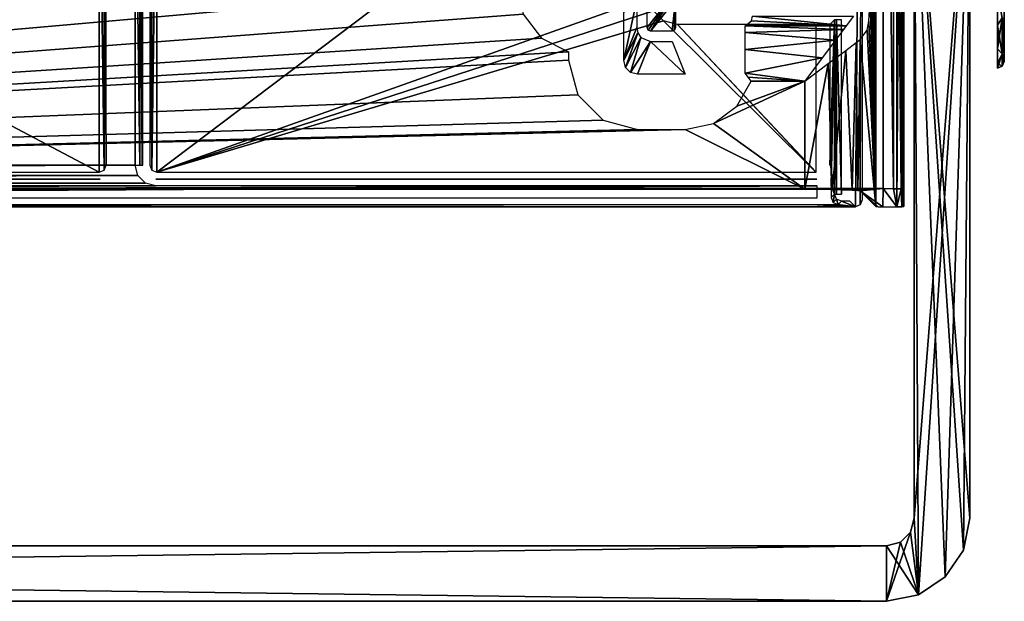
# Model space of a CAD drawing. Header units: millimetres. Extents: x -163 to 163, y -244 to 160.
# Tile 10 of 16: x 92 to 163, y -244 to -201. Entities that reach past the tile are written whole.
import ezdxf

# ---------------------------------------------------------------- set-up
doc = ezdxf.new("R2010")
doc.units = ezdxf.units.MM
doc.header["$LTSCALE"] = 159.143519
for name, color, linetype in [('1', 7, 'CONTINUOUS'), ('10', 7, 'CONTINUOUS'), ('101', 7, 'CONTINUOUS'), ('102', 7, 'CONTINUOUS'), ('103', 7, 'CONTINUOUS'), ('104', 7, 'CONTINUOUS'), ('105', 7, 'CONTINUOUS'), ('109', 7, 'CONTINUOUS'), ('110', 7, 'CONTINUOUS'), ('111', 7, 'CONTINUOUS'), ('117', 7, 'CONTINUOUS'), ('118', 7, 'CONTINUOUS'), ('119', 7, 'CONTINUOUS'), ('120', 7, 'CONTINUOUS'), ('121', 7, 'CONTINUOUS'), ('122', 7, 'CONTINUOUS'), ('13', 7, 'CONTINUOUS'), ('147', 7, 'CONTINUOUS'), ('148', 7, 'CONTINUOUS'), ('167', 7, 'CONTINUOUS'), ('175', 7, 'CONTINUOUS'), ('21', 7, 'CONTINUOUS'), ('39', 7, 'CONTINUOUS'), ('41', 7, 'CONTINUOUS'), ('48', 7, 'CONTINUOUS'), ('5', 7, 'CONTINUOUS'), ('50', 7, 'CONTINUOUS'), ('51', 7, 'CONTINUOUS'), ('6', 7, 'CONTINUOUS'), ('79', 7, 'CONTINUOUS'), ('83', 7, 'CONTINUOUS'), ('84', 7, 'CONTINUOUS'), ('97', 7, 'CONTINUOUS'), ('98', 7, 'CONTINUOUS')]:
    doc.layers.add(name, color=color, linetype=linetype)

msp = doc.modelspace()

# ---------------------------------------------------------------- linework, layer by layer
at = {"layer": '1', "color": 8, "linetype": 'Continuous', "true_color": 0x787878}
for points in [[(154.5, -213.691), (154.5, -160.592), (-154.5, -213.691), (154.5, -213.691)], [(154.5, -160.592), (-154.5, -160.592), (-154.5, -213.691), (154.5, -160.592)]]:
    msp.add_3dface(points, dxfattribs=at)
at = {"layer": '10', "color": 8, "linetype": 'Continuous', "true_color": 0x787878}
for points in [[(137.474, -202.063, -33.5), (137.474, -200.025, -33.5), (139.76, -199.15, -33.5), (137.474, -202.063, -33.5)], [(137.548, -202.24, -33.5), (137.474, -202.063, -33.5), (139.76, -199.15, -33.5), (137.548, -202.24, -33.5)], [(137.724, -202.313, -33.5), (137.548, -202.24, -33.5), (139.76, -199.15, -33.5), (137.724, -202.313, -33.5)], [(139.526, -200.025, -33.5), (137.724, -202.313, -33.5), (139.76, -199.15, -33.5), (139.526, -200.025, -33.5)], [(139.276, -202.313, -33.5), (137.724, -202.313, -33.5), (139.526, -200.025, -33.5), (139.276, -202.313, -33.5)], [(139.453, -202.239, -33.5), (139.276, -202.313, -33.5), (139.526, -200.025, -33.5), (139.453, -202.239, -33.5)], [(139.526, -202.063, -33.5), (139.453, -202.239, -33.5), (139.526, -200.025, -33.5), (139.526, -202.063, -33.5)]]:
    msp.add_3dface(points, dxfattribs=at)
at = {"layer": '101', "color": 8, "linetype": 'Continuous', "true_color": 0x787878}
for points in [[(-154.75, -243.5, -50), (154.75, -243.5, -50), (-154.75, -243.5), (-154.75, -243.5, -50)], [(154.75, -243.5, -50), (154.75, -243.5), (-154.75, -243.5), (154.75, -243.5, -50)]]:
    msp.add_3dface(points, dxfattribs=at)
at = {"layer": '102', "color": 8, "linetype": 'Continuous', "true_color": 0x787878}
for points in [[(160.293, -239.796, -50), (160.75, -237.5, -50), (160.293, -239.796), (160.293, -239.796, -50)], [(160.75, -237.5, -50), (160.75, -237.5), (160.293, -239.796), (160.75, -237.5, -50)], [(158.993, -241.743, -50), (160.293, -239.796, -50), (158.993, -241.743), (158.993, -241.743, -50)], [(160.293, -239.796, -50), (160.293, -239.796), (158.993, -241.743), (160.293, -239.796, -50)], [(157.046, -243.043, -50), (158.993, -241.743, -50), (157.046, -243.043), (157.046, -243.043, -50)], [(158.993, -241.743, -50), (158.993, -241.743), (157.046, -243.043), (158.993, -241.743, -50)], [(154.75, -243.5, -50), (157.046, -243.043, -50), (154.75, -243.5), (154.75, -243.5, -50)], [(157.046, -243.043, -50), (157.046, -243.043), (154.75, -243.5), (157.046, -243.043, -50)]]:
    msp.add_3dface(points, dxfattribs=at)
at = {"layer": '103', "color": 8, "linetype": 'Continuous', "true_color": 0x787878}
for points in [[(160.75, -237.5, -50), (160.75, -186.5, -50), (160.75, -237.5), (160.75, -237.5, -50)], [(160.75, -186.5, -50), (160.75, -186.5), (160.75, -237.5), (160.75, -186.5, -50)]]:
    msp.add_3dface(points, dxfattribs=at)
at = {"layer": '104', "color": 8, "linetype": 'Continuous', "true_color": 0x787878}
for points in [[(156.75, -237.5, -50), (156.75, -237.5), (156.75, -186.5), (156.75, -237.5, -50)], [(156.75, -186.5, -50), (156.75, -237.5, -50), (156.75, -186.5), (156.75, -186.5, -50)]]:
    msp.add_3dface(points, dxfattribs=at)
at = {"layer": '105', "color": 8, "linetype": 'Continuous', "true_color": 0x787878}
for points in [[(-154.75, -239.5, -50), (-154.75, -239.5), (154.75, -239.5), (-154.75, -239.5, -50)], [(154.75, -239.5, -50), (-154.75, -239.5, -50), (154.75, -239.5), (154.75, -239.5, -50)]]:
    msp.add_3dface(points, dxfattribs=at)
at = {"layer": '109', "color": 7, "linetype": 'Continuous'}
for points in [[(163.25, -168.846, -28.511), (163.25, -168.5, -25), (163.25, -204.154, -28.511), (163.25, -168.846, -28.511)], [(163.25, -168.846, -21.489), (163.25, -204.5, -25), (163.25, -168.5, -25), (163.25, -168.846, -21.489)], [(163.25, -168.5, -25), (163.25, -204.5, -25), (163.25, -204.154, -28.511), (163.25, -168.5, -25)], [(163.25, -203.13, -31.888), (163.25, -168.846, -28.511), (163.25, -204.154, -28.511), (163.25, -203.13, -31.888)], [(163.25, -169.87, -31.888), (163.25, -168.846, -28.511), (163.25, -203.13, -31.888), (163.25, -169.87, -31.888)], [(163.25, -204.154, -21.489), (163.25, -204.5, -25), (163.25, -168.846, -21.489), (163.25, -204.154, -21.489)], [(163.25, -169.87, -18.112), (163.25, -204.154, -21.489), (163.25, -168.846, -21.489), (163.25, -169.87, -18.112)], [(163.25, -201.467, -35), (163.25, -169.87, -31.888), (163.25, -203.13, -31.888), (163.25, -201.467, -35)], [(163.25, -203.13, -18.112), (163.25, -204.154, -21.489), (163.25, -169.87, -18.112), (163.25, -203.13, -18.112)], [(163.25, -171.533, -15), (163.25, -203.13, -18.112), (163.25, -169.87, -18.112), (163.25, -171.533, -15)], [(163.25, -201.467, -15), (163.25, -203.13, -18.112), (163.25, -171.533, -15), (163.25, -201.467, -15)]]:
    msp.add_3dface(points, dxfattribs=at)
at = {"layer": '110', "linetype": 'Continuous'}
for points in [[(162.75, -201.882, -35.278), (162.75, -199.581, -38.081), (163.104, -201.348, -35.788), (162.75, -201.882, -35.278)], [(163.104, -203.955, -30.672), (162.75, -201.882, -35.278), (163.104, -201.348, -35.788), (163.104, -203.955, -30.672)], [(163.25, -201.467, -35), (163.25, -203.13, -31.888), (163.104, -201.348, -35.788), (163.25, -201.467, -35)], [(163.25, -203.13, -31.888), (163.104, -203.955, -30.672), (163.104, -201.348, -35.788), (163.25, -203.13, -31.888)], [(162.75, -203.592, -32.08), (162.75, -201.882, -35.278), (163.104, -203.955, -30.672), (162.75, -203.592, -32.08)], [(163.25, -203.13, -31.888), (163.25, -204.154, -28.511), (163.104, -203.955, -30.672), (163.25, -203.13, -31.888)], [(162.75, -204.645, -28.609), (162.75, -203.592, -32.08), (163.104, -203.955, -30.672), (162.75, -204.645, -28.609)], [(163.104, -204.854, -25), (162.75, -204.645, -28.609), (163.104, -203.955, -30.672), (163.104, -204.854, -25)], [(163.25, -204.5, -25), (163.104, -204.854, -25), (163.104, -203.955, -30.672), (163.25, -204.5, -25)], [(163.25, -204.154, -28.511), (163.25, -204.5, -25), (163.104, -203.955, -30.672), (163.25, -204.154, -28.511)], [(162.75, -205, -25), (162.75, -204.645, -28.609), (163.104, -204.854, -25), (162.75, -205, -25)]]:
    msp.add_3dface(points, dxfattribs=at)
at = {"layer": '111', "linetype": 'Continuous'}
for points in [[(162.75, -199.581, -11.919), (162.75, -201.882, -14.722), (163.104, -201.348, -14.212), (162.75, -199.581, -11.919)], [(163.104, -201.348, -14.212), (162.75, -203.592, -17.92), (163.104, -203.955, -19.328), (163.104, -201.348, -14.212)], [(162.75, -201.882, -14.722), (162.75, -203.592, -17.92), (163.104, -201.348, -14.212), (162.75, -201.882, -14.722)], [(163.25, -201.467, -15), (163.104, -201.348, -14.212), (163.104, -203.955, -19.328), (163.25, -201.467, -15)], [(163.25, -203.13, -18.112), (163.25, -201.467, -15), (163.104, -203.955, -19.328), (163.25, -203.13, -18.112)], [(163.25, -204.154, -21.489), (163.25, -203.13, -18.112), (163.104, -203.955, -19.328), (163.25, -204.154, -21.489)], [(162.75, -203.592, -17.92), (162.75, -204.645, -21.391), (163.104, -203.955, -19.328), (162.75, -203.592, -17.92)], [(162.75, -204.645, -21.391), (162.75, -205, -25), (163.104, -203.955, -19.328), (162.75, -204.645, -21.391)], [(162.75, -205, -25), (163.104, -204.854, -25), (163.104, -203.955, -19.328), (162.75, -205, -25)], [(163.104, -204.854, -25), (163.25, -204.154, -21.489), (163.104, -203.955, -19.328), (163.104, -204.854, -25)], [(163.25, -204.5, -25), (163.25, -204.154, -21.489), (163.104, -204.854, -25), (163.25, -204.5, -25)]]:
    msp.add_3dface(points, dxfattribs=at)
at = {"layer": '117', "color": 8, "linetype": 'Continuous', "true_color": 0x787878}
for points in [[(100.513, -186.032, -44.5), (-100.513, -212, -44.5), (100.513, -212, -44.5), (100.513, -186.032, -44.5)], [(-100.513, -186.032, -44.5), (-100.513, -212, -44.5), (100.513, -186.032, -44.5), (-100.513, -186.032, -44.5)], [(100.513, -212, -44.5), (-100.714, -212.75, -44.5), (100.714, -212.75, -44.5), (100.513, -212, -44.5)], [(-100.513, -212, -44.5), (-100.714, -212.75, -44.5), (100.513, -212, -44.5), (-100.513, -212, -44.5)], [(100.714, -212.75, -44.5), (-101.263, -213.299, -44.5), (101.263, -213.299, -44.5), (100.714, -212.75, -44.5)], [(-100.714, -212.75, -44.5), (-101.263, -213.299, -44.5), (100.714, -212.75, -44.5), (-100.714, -212.75, -44.5)], [(149.751, -213.5, -44.5), (-149.751, -214.369, -44.5), (0, -214.369, -44.5), (149.751, -213.5, -44.5)], [(102.013, -213.5, -44.5), (-149.751, -214.369, -44.5), (149.751, -213.5, -44.5), (102.013, -213.5, -44.5)], [(-102.013, -213.5, -44.5), (-149.751, -214.369, -44.5), (102.013, -213.5, -44.5), (-102.013, -213.5, -44.5)], [(101.263, -213.299, -44.5), (-102.013, -213.5, -44.5), (102.013, -213.5, -44.5), (101.263, -213.299, -44.5)], [(-101.263, -213.299, -44.5), (-102.013, -213.5, -44.5), (101.263, -213.299, -44.5), (-101.263, -213.299, -44.5)], [(149.751, -214.369, -44.5), (149.751, -213.5, -44.5), (0, -214.369, -44.5), (149.751, -214.369, -44.5)]]:
    msp.add_3dface(points, dxfattribs=at)
at = {"layer": '118', "color": 8, "linetype": 'Continuous', "true_color": 0x787878}
for points in [[(-153, -214.5, -50), (-153, -160.518, -50), (153, -160.518, -50), (-153, -214.5, -50)], [(-152.854, -214.854, -50), (-153, -214.5, -50), (153, -160.518, -50), (-152.854, -214.854, -50)], [(-152.5, -215, -50), (-152.854, -214.854, -50), (153, -160.518, -50), (-152.5, -215, -50)], [(152.5, -215, -50), (-152.5, -215, -50), (153, -160.518, -50), (152.5, -215, -50)], [(152.854, -214.854, -50), (152.5, -215, -50), (153, -160.518, -50), (152.854, -214.854, -50)], [(153, -214.5, -50), (152.854, -214.854, -50), (153, -160.518, -50), (153, -214.5, -50)]]:
    msp.add_3dface(points, dxfattribs=at)
at = {"layer": '119', "color": 8, "linetype": 'Continuous', "true_color": 0x787878}
for points in [[(97.921, -212.5, -48), (97.921, -185.599, -48), (47.079, -185.599, -48), (97.921, -212.5, -48)], [(47.079, -212.5, -48), (97.921, -212.5, -48), (47.079, -185.599, -48), (47.079, -212.5, -48)], [(98.274, -185.745, -48), (97.921, -185.599, -48), (98.275, -212.353, -48), (98.274, -185.745, -48)], [(98.275, -212.353, -48), (97.921, -185.599, -48), (97.921, -212.5, -48), (98.275, -212.353, -48)], [(98.421, -186.099, -48), (98.274, -185.745, -48), (98.421, -212, -48), (98.421, -186.099, -48)], [(98.421, -212, -48), (98.274, -185.745, -48), (98.275, -212.353, -48), (98.421, -212, -48)], [(101.579, -186.099, -48), (101.726, -212.354, -48), (101.725, -185.746, -48), (101.579, -186.099, -48)], [(101.579, -212, -48), (101.726, -212.354, -48), (101.579, -186.099, -48), (101.579, -212, -48)], [(101.725, -185.746, -48), (101.726, -212.354, -48), (102.079, -185.599, -48), (101.725, -185.746, -48)], [(101.726, -212.354, -48), (102.079, -212.5, -48), (102.079, -185.599, -48), (101.726, -212.354, -48)], [(102.079, -185.599, -48), (102.079, -212.5, -48), (137.646, -185.599, -48), (102.079, -185.599, -48)], [(137.646, -185.599, -48), (102.079, -212.5, -48), (137.659, -199.841, -48), (137.646, -185.599, -48)], [(137.659, -199.841, -48), (102.079, -212.5, -48), (137.927, -200.841, -48), (137.659, -199.841, -48)], [(137.927, -200.841, -48), (102.079, -212.5, -48), (138.658, -201.572, -48), (137.927, -200.841, -48)], [(102.079, -212.5, -48), (149.646, -212.5, -48), (138.658, -201.572, -48), (102.079, -212.5, -48)], [(138.658, -201.572, -48), (149.646, -212.5, -48), (139.659, -201.841, -48), (138.658, -201.572, -48)], [(149.659, -212.5, -48), (149.659, -201.841, -48), (139.659, -201.841, -48), (149.659, -212.5, -48)], [(149.653, -212.5, -48), (149.659, -212.5, -48), (139.659, -201.841, -48), (149.653, -212.5, -48)], [(149.646, -212.5, -48), (149.653, -212.5, -48), (139.659, -201.841, -48), (149.646, -212.5, -48)]]:
    msp.add_3dface(points, dxfattribs=at)
at = {"layer": '120', "color": 8, "linetype": 'Continuous', "true_color": 0x787878}
for points in [[(47.013, -213, -45), (97.987, -213, -45), (47.079, -213, -47.5), (47.013, -213, -45)], [(47.079, -213, -47.5), (97.987, -213, -45), (97.921, -213, -47.5), (47.079, -213, -47.5)], [(102.013, -213, -45), (149.712, -213, -45), (102.079, -213, -47.5), (102.013, -213, -45)], [(149.712, -213, -45), (149.646, -213, -47.5), (102.079, -213, -47.5), (149.712, -213, -45)]]:
    msp.add_3dface(points, dxfattribs=at)
at = {"layer": '121', "color": 8, "linetype": 'Continuous', "true_color": 0x787878}
for points in [[(151.25, -214.83, -43.526), (152.5, -215, -50), (151.487, -214.594, -34.487), (151.25, -214.83, -43.526)], [(152.5, -215, -50), (152.094, -214.594, -34.487), (151.487, -214.594, -34.487), (152.5, -215, -50)], [(-152.5, -215, -50), (152.5, -215, -50), (-149.751, -214.869, -44.987), (-152.5, -215, -50)], [(-149.751, -214.869, -44.987), (152.5, -215, -50), (0, -214.869, -44.987), (-149.751, -214.869, -44.987)], [(0, -214.869, -44.987), (152.5, -215, -50), (149.751, -214.869, -44.987), (0, -214.869, -44.987)], [(149.751, -214.869, -44.987), (152.5, -215, -50), (150.488, -214.864, -44.793), (149.751, -214.869, -44.987)], [(150.488, -214.864, -44.793), (152.5, -215, -50), (151.035, -214.85, -44.262), (150.488, -214.864, -44.793)], [(151.035, -214.85, -44.262), (152.5, -215, -50), (151.25, -214.83, -43.526), (151.035, -214.85, -44.262)]]:
    msp.add_3dface(points, dxfattribs=at)
at = {"layer": '122', "color": 8, "linetype": 'Continuous', "true_color": 0x787878}
for points in [[(150.659, -201.841, -47.026), (150.659, -212, -47.026), (150.987, -201.512, -34.487), (150.659, -201.841, -47.026)], [(150.659, -212, -47.026), (150.711, -212, -45.026), (150.987, -201.512, -34.487), (150.659, -212, -47.026)], [(150.711, -212, -45.026), (150.731, -212.2, -44.277), (150.987, -201.512, -34.487), (150.711, -212, -45.026)], [(150.731, -212.2, -44.277), (150.745, -212.748, -43.729), (150.987, -201.512, -34.487), (150.731, -212.2, -44.277)], [(150.745, -212.748, -43.729), (150.751, -213.5, -43.526), (150.987, -201.512, -34.487), (150.745, -212.748, -43.729)], [(150.987, -201.512, -34.487), (150.751, -213.5, -43.526), (150.987, -214.094, -34.487), (150.987, -201.512, -34.487)], [(150.751, -213.5, -43.526), (150.751, -214.331, -43.526), (150.987, -214.094, -34.487), (150.751, -213.5, -43.526)]]:
    msp.add_3dface(points, dxfattribs=at)
at = {"layer": '13', "color": 8, "linetype": 'Continuous', "true_color": 0x787878}
for points in [[(145, -201.566, -16.209), (151.845, -201.927, -5.86), (144.548, -201.927, -5.86), (145, -201.566, -16.209)], [(145.081, -201.241, -25.515), (151.845, -201.926, -5.887), (145, -201.566, -16.209), (145.081, -201.241, -25.515)], [(151.845, -201.927, -5.873), (151.845, -201.927, -5.86), (145, -201.566, -16.209), (151.845, -201.927, -5.873)], [(151.845, -201.926, -5.887), (151.845, -201.927, -5.873), (145, -201.566, -16.209), (151.845, -201.926, -5.887)], [(145.081, -201.241, -25.515), (152.359, -201.241, -25.515), (151.845, -201.926, -5.887), (145.081, -201.241, -25.515)]]:
    msp.add_3dface(points, dxfattribs=at)
at = {"layer": '147', "color": 8, "linetype": 'Continuous', "true_color": 0x787878}
for points in [[(151.138, -201.512, -34.142), (150.987, -201.512, -34.487), (151.138, -214.094, -34.142), (151.138, -201.512, -34.142)], [(150.987, -201.512, -34.487), (150.987, -214.094, -34.487), (151.138, -214.094, -34.142), (150.987, -201.512, -34.487)], [(151.487, -201.512, -34), (151.138, -201.512, -34.142), (151.487, -214.094, -34), (151.487, -201.512, -34)], [(151.487, -214.094, -34), (151.138, -201.512, -34.142), (151.138, -214.094, -34.142), (151.487, -214.094, -34)]]:
    msp.add_3dface(points, dxfattribs=at)
at = {"layer": '148', "color": 8, "linetype": 'Continuous', "true_color": 0x787878}
for points in [[(150.987, -214.094, -34.487), (150.751, -214.331, -43.526), (150.897, -214.684, -43.521), (150.987, -214.094, -34.487)], [(151.134, -214.447, -34.481), (150.987, -214.094, -34.487), (150.897, -214.684, -43.521), (151.134, -214.447, -34.481)], [(151.25, -214.83, -43.526), (151.134, -214.447, -34.481), (150.897, -214.684, -43.521), (151.25, -214.83, -43.526)], [(151.25, -214.83, -43.526), (151.487, -214.594, -34.487), (151.134, -214.447, -34.481), (151.25, -214.83, -43.526)]]:
    msp.add_3dface(points, dxfattribs=at)
at = {"layer": '167', "color": 8, "linetype": 'Continuous', "true_color": 0x787878}
for points in [[(101.013, -186.032, -44.987), (101.013, -212, -44.987), (101.079, -186.099, -47.513), (101.013, -186.032, -44.987)], [(101.079, -186.099, -47.513), (101.013, -212, -44.987), (101.079, -212, -47.513), (101.079, -186.099, -47.513)]]:
    msp.add_3dface(points, dxfattribs=at)
at = {"layer": '175', "color": 8, "linetype": 'Continuous', "true_color": 0x787878}
for points in [[(100.513, -186.032, -44.5), (100.513, -212, -44.5), (100.862, -212, -44.642), (100.513, -186.032, -44.5)], [(100.862, -186.032, -44.642), (100.513, -186.032, -44.5), (100.862, -212, -44.642), (100.862, -186.032, -44.642)], [(101.013, -212, -44.987), (101.013, -186.032, -44.987), (100.862, -186.032, -44.642), (101.013, -212, -44.987)], [(101.013, -212, -44.987), (100.862, -186.032, -44.642), (100.862, -212, -44.642), (101.013, -212, -44.987)]]:
    msp.add_3dface(points, dxfattribs=at)
at = {"layer": '21', "color": 8, "linetype": 'Continuous', "true_color": 0x787878}
for points in [[(153.96, -182.483, -48.474), (153.987, -158.987, -49.513), (153.987, -214.987, -49.513), (153.96, -182.483, -48.474)], [(153.96, -190.517, -48.474), (153.96, -182.483, -48.474), (153.987, -214.987, -49.513), (153.96, -190.517, -48.474)], [(153.953, -191.51, -48.21), (153.96, -190.517, -48.474), (153.987, -214.987, -49.513), (153.953, -191.51, -48.21)], [(153.934, -192.238, -47.493), (153.953, -191.51, -48.21), (153.987, -214.987, -49.513), (153.934, -192.238, -47.493)], [(153.724, -192.64, -39.478), (153.909, -192.517, -46.509), (153.987, -214.987, -49.513), (153.724, -192.64, -39.478)], [(153.909, -192.517, -46.509), (153.934, -192.238, -47.493), (153.987, -214.987, -49.513), (153.909, -192.517, -46.509)], [(153.667, -196.345, -37.267), (153.724, -192.64, -39.478), (153.987, -214.987, -49.513), (153.667, -196.345, -37.267)], [(153.585, -199.312, -34.134), (153.667, -196.345, -37.267), (153.987, -214.987, -49.513), (153.585, -199.312, -34.134)], [(153.573, -199.738, -33.686), (153.585, -199.312, -34.134), (153.987, -214.987, -49.513), (153.573, -199.738, -33.686)], [(153.462, -201.596, -29.466), (153.558, -199.981, -33.118), (153.987, -214.987, -49.513), (153.462, -201.596, -29.466)], [(153.558, -199.981, -33.118), (153.573, -199.738, -33.686), (153.987, -214.987, -49.513), (153.558, -199.981, -33.118)], [(153.359, -202.24, -25.523), (153.462, -201.596, -29.466), (153.987, -214.987, -49.513), (153.359, -202.24, -25.523)], [(152.845, -202.926, -5.895), (153.359, -202.24, -25.523), (153.987, -214.987, -49.513), (152.845, -202.926, -5.895)], [(152.845, -213.845, -5.895), (152.845, -202.926, -5.895), (153.987, -214.987, -49.513), (152.845, -213.845, -5.895)]]:
    msp.add_3dface(points, dxfattribs=at)
at = {"layer": '39', "color": 8, "linetype": 'Continuous', "true_color": 0x787878}
for points in [[(137.724, -203.06, -32.815), (140.225, -205.436, -5.651), (136.775, -205.436, -5.651), (137.724, -203.06, -32.815)], [(139.276, -203.06, -32.815), (140.225, -205.436, -5.651), (137.724, -203.06, -32.815), (139.276, -203.06, -32.815)]]:
    msp.add_3dface(points, dxfattribs=at)
at = {"layer": '41', "color": 8, "linetype": 'Continuous', "true_color": 0x787878}
for points in [[(136.725, -202.063, -32.776), (135.785, -204.417, -5.86), (136.725, -200.025, -32.776), (136.725, -202.063, -32.776)], [(136.725, -200.025, -32.776), (135.785, -204.417, -5.86), (135.785, -200.965, -5.86), (136.725, -200.025, -32.776)]]:
    msp.add_3dface(points, dxfattribs=at)
at = {"layer": '48', "color": 8, "linetype": 'Continuous', "true_color": 0x787878}
for points in [[(135.785, -204.417, -5.86), (136.725, -202.063, -32.776), (136.802, -202.446, -32.799), (135.785, -204.417, -5.86)], [(135.785, -204.417, -5.86), (136.802, -202.446, -32.799), (135.914, -204.933, -5.705), (135.785, -204.417, -5.86)], [(136.802, -202.446, -32.799), (137.019, -202.768, -32.815), (135.914, -204.933, -5.705), (136.802, -202.446, -32.799)], [(135.914, -204.933, -5.705), (137.019, -202.768, -32.815), (136.276, -205.305, -5.629), (135.914, -204.933, -5.705)], [(137.019, -202.768, -32.815), (137.724, -203.06, -32.815), (136.276, -205.305, -5.629), (137.019, -202.768, -32.815)], [(137.724, -203.06, -32.815), (136.775, -205.436, -5.651), (136.276, -205.305, -5.629), (137.724, -203.06, -32.815)]]:
    msp.add_3dface(points, dxfattribs=at)
at = {"layer": '5', "color": 8, "linetype": 'Continuous', "true_color": 0x787878}
for points in [[(93.666, -171.494, -2), (-38.851, -213.743, -2), (92.133, -168.28, -2), (93.666, -171.494, -2)], [(96.434, -173.735, -2), (-38.851, -213.743, -2), (93.666, -171.494, -2), (96.434, -173.735, -2)], [(96.434, -178.382, -2), (-38.851, -213.743, -2), (96.434, -173.735, -2), (96.434, -178.382, -2)], [(96.774, -179.658, -2), (-38.851, -213.743, -2), (96.434, -178.382, -2), (96.774, -179.658, -2)], [(97.686, -180.574, -2), (-38.851, -213.743, -2), (96.774, -179.658, -2), (97.686, -180.574, -2)], [(128.037, -192.729, -2), (-38.851, -213.743, -2), (128.037, -180.271, -2), (128.037, -192.729, -2)], [(128.037, -180.271, -2), (-38.851, -213.743, -2), (101.08, -180.906, -2), (128.037, -180.271, -2)], [(98.92, -180.906, -2), (-38.851, -213.743, -2), (97.686, -180.574, -2), (98.92, -180.906, -2)], [(101.08, -180.906, -2), (-38.851, -213.743, -2), (98.92, -180.906, -2), (101.08, -180.906, -2)], [(128.037, -198.966, -2), (-38.851, -213.743, -2), (128.037, -192.729, -2), (128.037, -198.966, -2)], [(128.514, -201.096, -2), (-38.851, -213.743, -2), (128.037, -198.966, -2), (128.514, -201.096, -2)], [(129.848, -202.816, -2), (-38.851, -213.743, -2), (128.514, -201.096, -2), (129.848, -202.816, -2)], [(131.787, -203.805, -2), (-38.851, -213.743, -2), (129.848, -202.816, -2), (131.787, -203.805, -2)], [(131.787, -204.417, -2), (-38.851, -213.743, -2), (131.787, -203.805, -2), (131.787, -204.417, -2)], [(132.459, -206.928, -2), (-38.851, -213.743, -2), (131.787, -204.417, -2), (132.459, -206.928, -2)], [(143.95, -207.746, -2), (148.846, -205.925, -2), (142.269, -208.983, -2), (143.95, -207.746, -2)], [(148.846, -205.925, -2), (148.846, -213.743, -2), (142.269, -208.983, -2), (148.846, -205.925, -2)], [(144.982, -205.925, -2), (148.846, -205.925, -2), (143.95, -207.746, -2), (144.982, -205.925, -2)], [(134.285, -208.754, -2), (-38.851, -213.743, -2), (132.459, -206.928, -2), (134.285, -208.754, -2)], [(136.775, -209.421, -2), (-38.851, -213.743, -2), (134.285, -208.754, -2), (136.775, -209.421, -2)], [(140.225, -209.421, -2), (-38.851, -213.743, -2), (136.775, -209.421, -2), (140.225, -209.421, -2)], [(148.846, -213.743, -2), (-38.851, -213.743, -2), (140.225, -209.421, -2), (148.846, -213.743, -2)], [(142.269, -208.983, -2), (148.846, -213.743, -2), (140.225, -209.421, -2), (142.269, -208.983, -2)]]:
    msp.add_3dface(points, dxfattribs=at)
at = {"layer": '50', "color": 8, "linetype": 'Continuous', "true_color": 0x787878}
for points in [[(151.807, -203.704, -3.311), (152.568, -203.134, -4.533), (152.275, -213.794, -3.94), (151.807, -203.704, -3.311)], [(152.275, -213.794, -3.94), (152.568, -203.134, -4.533), (152.687, -213.819, -4.88), (152.275, -213.794, -3.94)], [(152.568, -203.134, -4.533), (152.844, -202.927, -5.86), (152.687, -213.819, -4.88), (152.568, -203.134, -4.533)], [(152.844, -202.927, -5.86), (152.845, -202.926, -5.878), (152.687, -213.819, -4.88), (152.844, -202.927, -5.86)], [(152.845, -202.926, -5.878), (152.845, -202.926, -5.895), (152.687, -213.819, -4.88), (152.845, -202.926, -5.878)], [(152.845, -202.926, -5.895), (152.845, -213.845, -5.895), (152.687, -213.819, -4.88), (152.845, -202.926, -5.895)], [(150.526, -204.665, -2.37), (151.807, -203.704, -3.311), (150.816, -213.757, -2.518), (150.526, -204.665, -2.37)], [(150.816, -213.757, -2.518), (151.807, -203.704, -3.311), (152.275, -213.794, -3.94), (150.816, -213.757, -2.518)], [(148.846, -213.743, -2), (148.846, -205.925, -2), (150.526, -204.665, -2.37), (148.846, -213.743, -2)], [(148.846, -213.743, -2), (150.526, -204.665, -2.37), (150.816, -213.757, -2.518), (148.846, -213.743, -2)]]:
    msp.add_3dface(points, dxfattribs=at)
at = {"layer": '51', "color": 8, "linetype": 'Continuous', "true_color": 0x787878}
for points in [[(144.548, -202.414, -4.083), (144.548, -201.927, -5.86), (151.637, -202.204, -4.533), (144.548, -202.414, -4.083)], [(144.548, -201.927, -5.86), (151.845, -201.927, -5.86), (151.637, -202.204, -4.533), (144.548, -201.927, -5.86)], [(151.067, -202.964, -3.311), (144.548, -202.414, -4.083), (151.637, -202.204, -4.533), (151.067, -202.964, -3.311)], [(144.548, -203.646, -2.713), (144.548, -202.414, -4.083), (151.067, -202.964, -3.311), (144.548, -203.646, -2.713)], [(150.106, -204.245, -2.37), (144.548, -203.646, -2.713), (151.067, -202.964, -3.311), (150.106, -204.245, -2.37)], [(144.548, -205.361, -2.04), (144.548, -203.646, -2.713), (150.106, -204.245, -2.37), (144.548, -205.361, -2.04)], [(148.846, -205.925, -2), (144.548, -205.361, -2.04), (150.106, -204.245, -2.37), (148.846, -205.925, -2)], [(144.548, -205.361, -2.04), (148.846, -205.925, -2), (144.77, -205.643, -2.01), (144.548, -205.361, -2.04)], [(148.846, -205.925, -2), (144.982, -205.925, -2), (144.77, -205.643, -2.01), (148.846, -205.925, -2)]]:
    msp.add_3dface(points, dxfattribs=at)
at = {"layer": '6', "color": 8, "linetype": 'Continuous', "true_color": 0x787878}
for points in [[(156, -160.592, -1.5), (156, -213.73, -1.5), (156, -160.592, -49.5), (156, -160.592, -1.5)], [(156, -160.592, -49.5), (156, -213.73, -1.5), (156, -214.987, -49.5), (156, -160.592, -49.5)]]:
    msp.add_3dface(points, dxfattribs=at)
at = {"layer": '79', "color": 8, "linetype": 'Continuous', "true_color": 0x787878}
for points in [[(-154.5, -213.691), (-38.851, -213.743, -2), (148.846, -213.743, -2), (-154.5, -213.691)], [(154.5, -213.691), (-154.5, -213.691), (148.846, -213.743, -2), (154.5, -213.691)], [(154.5, -213.691), (148.846, -213.743, -2), (150.816, -213.757, -2.518), (154.5, -213.691)], [(154.5, -213.691), (150.816, -213.757, -2.518), (152.275, -213.794, -3.94), (154.5, -213.691)], [(154.5, -213.691), (152.275, -213.794, -3.94), (152.687, -213.819, -4.88), (154.5, -213.691)], [(152.845, -213.845, -5.895), (154.5, -213.691), (152.687, -213.819, -4.88), (152.845, -213.845, -5.895)], [(154.5, -213.691), (152.845, -213.845, -5.895), (154.487, -215, -50), (154.5, -213.691)], [(152.845, -213.845, -5.895), (153.987, -214.987, -49.513), (154.138, -214.996, -49.858), (152.845, -213.845, -5.895)], [(154.487, -215, -50), (152.845, -213.845, -5.895), (154.138, -214.996, -49.858), (154.487, -215, -50)], [(155.5, -215, -50), (154.5, -213.691), (154.487, -215, -50), (155.5, -215, -50)], [(155.25, -213.696, -0.201), (154.5, -213.691), (155.5, -215, -50), (155.25, -213.696, -0.201)], [(155.799, -213.71, -0.75), (155.25, -213.696, -0.201), (155.5, -215, -50), (155.799, -213.71, -0.75)], [(155.854, -214.996, -49.854), (155.799, -213.71, -0.75), (155.5, -215, -50), (155.854, -214.996, -49.854)], [(155.949, -213.72, -1.112), (155.799, -213.71, -0.75), (155.854, -214.996, -49.854), (155.949, -213.72, -1.112)], [(155.962, -214.992, -49.691), (155.949, -213.72, -1.112), (155.854, -214.996, -49.854), (155.962, -214.992, -49.691)], [(156, -214.987, -49.5), (156, -213.73, -1.5), (155.949, -213.72, -1.112), (156, -214.987, -49.5)], [(156, -214.987, -49.5), (155.949, -213.72, -1.112), (155.962, -214.992, -49.691), (156, -214.987, -49.5)]]:
    msp.add_3dface(points, dxfattribs=at)
at = {"layer": '83', "color": 8, "linetype": 'Continuous', "true_color": 0x787878}
for points in [[(155.854, -160.592, -49.854), (155.5, -215, -50), (155.5, -160.592, -50), (155.854, -160.592, -49.854)], [(155.854, -214.996, -49.854), (155.5, -215, -50), (155.854, -160.592, -49.854), (155.854, -214.996, -49.854)], [(156, -160.592, -49.5), (155.962, -214.992, -49.691), (155.854, -160.592, -49.854), (156, -160.592, -49.5)], [(155.962, -214.992, -49.691), (155.854, -214.996, -49.854), (155.854, -160.592, -49.854), (155.962, -214.992, -49.691)], [(156, -160.592, -49.5), (156, -214.987, -49.5), (155.962, -214.992, -49.691), (156, -160.592, -49.5)]]:
    msp.add_3dface(points, dxfattribs=at)
at = {"layer": '84', "color": 8, "linetype": 'Continuous', "true_color": 0x787878}
for points in [[(154.5, -160.592), (154.5, -213.691), (155.25, -213.696, -0.201), (154.5, -160.592)], [(154.5, -160.592), (155.25, -213.696, -0.201), (155.25, -160.592, -0.201), (154.5, -160.592)], [(155.25, -213.696, -0.201), (155.799, -213.71, -0.75), (155.25, -160.592, -0.201), (155.25, -213.696, -0.201)], [(155.25, -160.592, -0.201), (155.799, -213.71, -0.75), (155.799, -160.592, -0.75), (155.25, -160.592, -0.201)], [(155.799, -213.71, -0.75), (155.949, -213.72, -1.112), (155.799, -160.592, -0.75), (155.799, -213.71, -0.75)], [(155.949, -213.72, -1.112), (156, -213.73, -1.5), (155.799, -160.592, -0.75), (155.949, -213.72, -1.112)], [(156, -213.73, -1.5), (156, -160.592, -1.5), (155.799, -160.592, -0.75), (156, -213.73, -1.5)]]:
    msp.add_3dface(points, dxfattribs=at)
at = {"layer": '97', "color": 8, "linetype": 'Continuous', "true_color": 0x787878}
for points in [[(156.75, -186.5, -50), (160.75, -186.5, -50), (156.75, -237.5, -50), (156.75, -186.5, -50)], [(160.75, -186.5, -50), (157.046, -243.043, -50), (156.75, -237.5, -50), (160.75, -186.5, -50)], [(158.993, -241.743, -50), (157.046, -243.043, -50), (160.75, -186.5, -50), (158.993, -241.743, -50)], [(160.293, -239.796, -50), (158.993, -241.743, -50), (160.75, -186.5, -50), (160.293, -239.796, -50)], [(160.75, -237.5, -50), (160.293, -239.796, -50), (160.75, -186.5, -50), (160.75, -237.5, -50)], [(156.75, -237.5, -50), (157.046, -243.043, -50), (156.482, -238.5, -50), (156.75, -237.5, -50)], [(156.482, -238.5, -50), (154.75, -243.5, -50), (155.75, -239.232, -50), (156.482, -238.5, -50)], [(157.046, -243.043, -50), (154.75, -243.5, -50), (156.482, -238.5, -50), (157.046, -243.043, -50)], [(154.75, -243.5, -50), (-154.75, -243.5, -50), (154.75, -239.5, -50), (154.75, -243.5, -50)], [(154.75, -239.5, -50), (-154.75, -243.5, -50), (-154.75, -239.5, -50), (154.75, -239.5, -50)], [(155.75, -239.232, -50), (154.75, -243.5, -50), (154.75, -239.5, -50), (155.75, -239.232, -50)]]:
    msp.add_3dface(points, dxfattribs=at)
at = {"layer": '98', "color": 8, "linetype": 'Continuous', "true_color": 0x787878}
for points in [[(158.993, -241.743), (156.75, -186.5), (157.046, -243.043), (158.993, -241.743)], [(160.293, -239.796), (156.75, -186.5), (158.993, -241.743), (160.293, -239.796)], [(160.75, -237.5), (156.75, -186.5), (160.293, -239.796), (160.75, -237.5)], [(156.75, -186.5), (156.75, -237.5), (157.046, -243.043), (156.75, -186.5)], [(160.75, -186.5), (156.75, -186.5), (160.75, -237.5), (160.75, -186.5)], [(156.75, -237.5), (156.482, -238.5), (157.046, -243.043), (156.75, -237.5)], [(156.482, -238.5), (155.75, -239.232), (157.046, -243.043), (156.482, -238.5)], [(154.75, -239.5), (-154.75, -239.5), (154.75, -243.5), (154.75, -239.5)], [(154.75, -243.5), (-154.75, -239.5), (-154.75, -243.5), (154.75, -243.5)], [(155.75, -239.232), (154.75, -239.5), (157.046, -243.043), (155.75, -239.232)], [(157.046, -243.043), (154.75, -239.5), (154.75, -243.5), (157.046, -243.043)]]:
    msp.add_3dface(points, dxfattribs=at)

doc.saveas('drawing.dxf')
